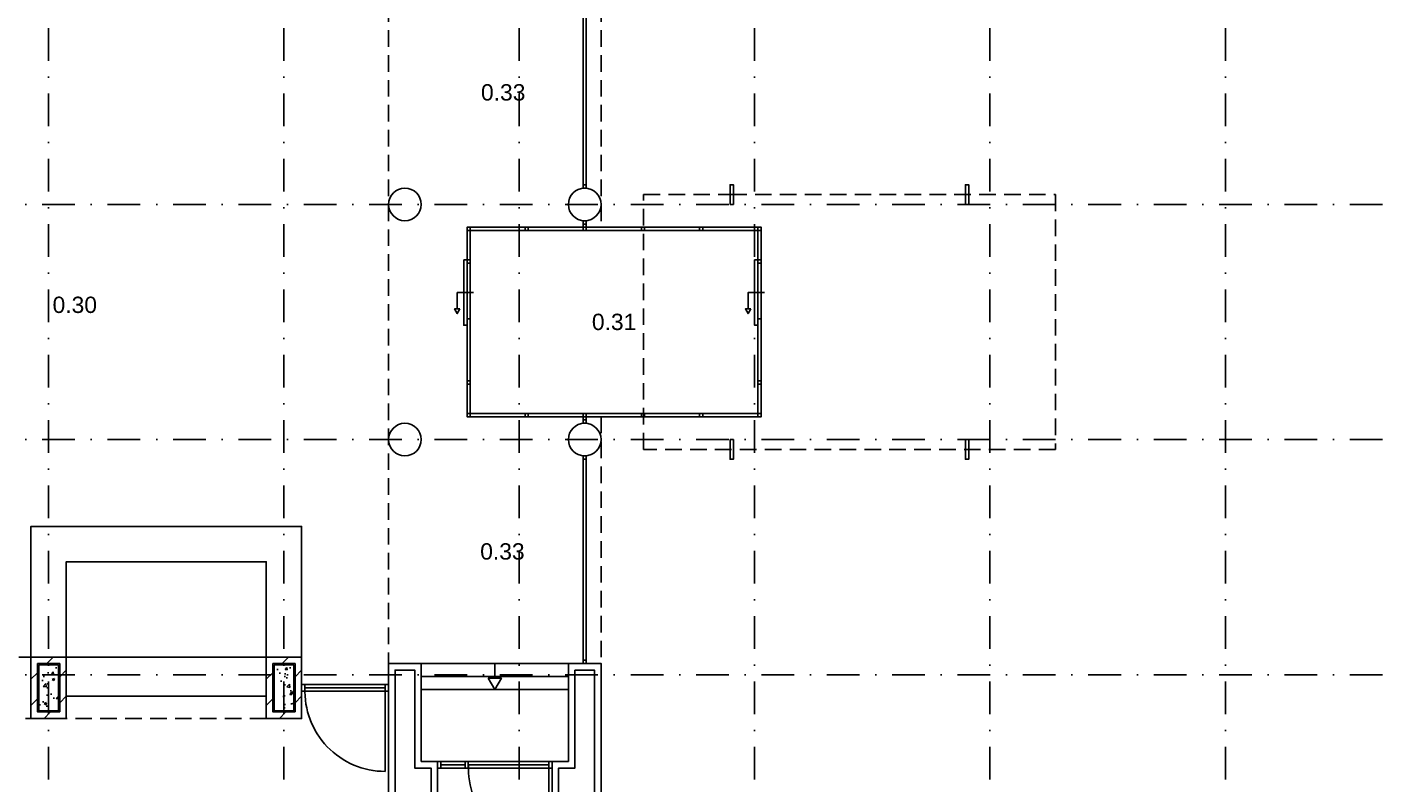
# Model space of a CAD drawing. Header units: millimetres. Extents: x -5500 to 79887, y -71178 to 5500.
# Tile 6 of 18: x 21272 to 42100, y -49054 to -37487. Entities that reach past the tile are written whole.
import ezdxf

# ---------------------------------------------------------------- set-up
doc = ezdxf.new("R2010")
doc.units = ezdxf.units.MM
doc.header["$LTSCALE"] = 100
doc.linetypes.add('DASHEDX2', pattern=[38.1, 25.4, -12.7])
doc.linetypes.add('p_stramien$0$DASHDOT', pattern=[1, 0.5, -0.25, 0, -0.25])
for name, color, linetype in [('A--A22--_BINNENWAND', 9, 'Continuous'), ('A--L21--_BUITENWAND', 4, 'Continuous'), ('A--L22--_BINNENWAND', 7, 'Continuous'), ('A--L24--_TRAPPEN', 1, 'Continuous'), ('A--L28--_KONSTRUKTIES', 4, 'Continuous'), ('A--L31--_BUITENKOZIJN', 4, 'Continuous'), ('A--L32--_BINNENKOZIJN', 4, 'Continuous'), ('A--L45--_PLAFONDAFW', 9, 'Continuous'), ('A--L79--_VASTE-INRICHTING', 1, 'Continuous'), ('A--T$1A_0_25MM', 4, 'Continuous'), ('p_stramien$0$A--L$7A-_STRAMIEN', 250, 'p_stramien$0$DASHDOT')]:
    doc.layers.add(name, color=color, linetype=linetype)
doc.styles.add('TEXT-0_25', font='arial.ttf', dxfattribs={"height": 250})
pattern_1 = [(45, (0, 0), (-200, 200), [])]

# ---------------------------------------------------------------- blocks, each defined once
blk = doc.blocks.new('bi_koz_1330')
at = {"layer": 'A--L32--_BINNENKOZIJN', "color": 1}
for points in [[(50, 50), (0, 50), (0, -50), (50, -50)], [(50, -50), (1280, -50), (1280, 0), (50, 0)], [(1330, 50), (1280, 50), (1280, -50), (1330, -50)]]:
    blk.add_lwpolyline(points, close=True, dxfattribs=at)
at = {"layer": 'A--L32--_BINNENKOZIJN', "color": 9}
blk.add_lwpolyline([(50, 50), (1280, 50), (1280, 0), (50, 0)], close=True, dxfattribs=at)
blk.add_lwpolyline([(1280, -50), (1280, -1280)], dxfattribs=at)
blk.add_arc((1280, -50), 1230, 177.6703, 270, dxfattribs=at)
blk = doc.blocks.new('p_stramien')
at = {"layer": 'p_stramien$0$A--L$7A-_STRAMIEN', "ltscale": 10}
for points in [[(21600, 4500), (21600, -70400)], [(25200, 4500), (25200, -70400)], [(28800, 4500), (28800, -70400)], [(32400, 4500), (32400, -70400)], [(36000, 4500), (36000, -70400)], [(39600, 4500), (39600, -70400)], [(-4500.1, -40200), (42100, -40200)], [(-4500.1, -43800), (42100, -43800)], [(-4500.1, -47400), (42100, -47400)]]:
    blk.add_lwpolyline(points, dxfattribs=at)

msp = doc.modelspace()

# ---------------------------------------------------------------- hatches: boundary and pattern name
at = {"layer": 'A--A22--_BINNENWAND'}
h = msp.add_hatch(dxfattribs=at)
h.set_pattern_fill('KALKZANDSTEEN', color=256, scale=100, style=0)
h.set_pattern_definition(pattern_1)
h.paths.add_polyline_path([(21330, -47130), (21330, -47970), (21330, -48070), (21870, -48070), (21870, -47970), (21870, -47130)])
h.paths.add_polyline_path([(21770, -47230), (21770, -47970), (21430, -47970), (21430, -47230)], flags=16)
h = msp.add_hatch(dxfattribs=at)
h.set_pattern_fill('CONCRETE2', color=256, scale=25, style=0)
h.paths.add_polyline_path([(21450, -47950), (21750, -47950), (21750, -47250), (21450, -47250)])
h = msp.add_hatch(dxfattribs=at)
h.set_pattern_fill('KALKZANDSTEEN', color=256, scale=100, style=0)
h.set_pattern_definition(pattern_1)
h.paths.add_polyline_path([(24930, -47130), (24930, -47970), (24930, -48070), (25470, -48070), (25470, -47130)])
h.paths.add_polyline_path([(25370, -47230), (25370, -47970), (25030, -47970), (25030, -47230)], flags=16)
h = msp.add_hatch(dxfattribs=at)
h.set_pattern_fill('CONCRETE2', color=256, scale=25, style=0)
h.paths.add_polyline_path([(25050, -47950), (25350, -47950), (25350, -47250), (25050, -47250)])

# ---------------------------------------------------------------- linework, layer by layer
at = {"layer": 'A--L21--_BUITENWAND', "color": 2}
for points in [[(26800, -49821.4), (26800, -47227.6), (27300, -47227.6), (27300, -48727.6), (27550, -48727.6), (27550, -49821.4), (27450, -49821.4), (27450, -48827.6), (27200, -48827.6), (27200, -47327.6), (26900, -47327.6), (26900, -49821.4)], [(29550, -47227.6), (30050, -47227.6), (30050, -49227.6), (30350, -49227.6), (30783, -49477.6), (30433, -50083.8), (30346.4, -50033.8), (29653.6, -50433.8), (29300, -49821.4), (29300, -48727.6), (29475, -48727.6), (29550, -48727.6)], [(29650, -47327.6), (29950, -47327.6), (29950, -49327.6), (30323.2, -49327.6), (30646.4, -49514.2), (30396.4, -49947.2), (30346.4, -49918.4), (29690.2, -50297.2), (29400, -49794.6), (29400, -48827.6), (29475, -48827.6), (29650, -48827.6)]]:
    msp.add_lwpolyline(points, close=True, dxfattribs=at)
at = {"layer": 'A--L22--_BINNENWAND', "color": 2}
for points in [[(21330, -47970), (21330, -47130), (21870, -47130), (21870, -47970), (21870, -48070), (21330, -48070)], [(21770, -47970), (21770, -47230), (21430, -47230), (21430, -47970)], [(24930, -47970), (24930, -47130), (25470, -47130), (25470, -48070), (25470, -48070), (24930, -48070)], [(25370, -47970), (25370, -47230), (25030, -47230), (25030, -47970)]]:
    msp.add_lwpolyline(points, close=True, dxfattribs=at)
at = {"layer": 'A--L24--_TRAPPEN', "color": 7}
for points in [[(27300, -47427.6), (27300, -47227.6), (29550, -47227.6), (29550, -47427.6)], [(27300, -47627.6), (27300, -47427.6), (29550, -47427.6), (29550, -47627.6)], [(27300, -47627.6), (29550, -47627.6), (29550, -48727.6), (27300, -48727.6)]]:
    msp.add_lwpolyline(points, close=True, dxfattribs=at)
at = {"layer": 'A--L24--_TRAPPEN', "color": 9}
msp.add_lwpolyline([(28425, -47227.6), (28425, -47453.3)], dxfattribs=at)
msp.add_lwpolyline([(28324.3, -47453.3), (28425, -47627.6), (28525.7, -47453.3)], close=True, dxfattribs=at)
at = {"layer": 'A--L28--_KONSTRUKTIES', "color": 3}
for points in [[(32025, -40200), (32025, -39900), (32075, -39900), (32075, -40200)], [(35625, -40200), (35625, -39900), (35675, -39900), (35675, -40200)], [(32025, -43800), (32025, -44100), (32075, -44100), (32075, -43800)], [(35625, -43800), (35625, -44100), (35675, -44100), (35675, -43800)], [(21750, -47950), (21450, -47950), (21450, -47250), (21750, -47250)], [(25350, -47950), (25050, -47950), (25050, -47250), (25350, -47250)]]:
    msp.add_lwpolyline(points, close=True, dxfattribs=at)
for centre in [(27050, -40200), (29800, -40200), (27050, -43800), (29800, -43800)]:
    msp.add_circle(centre, 250, dxfattribs=at)
at = {"layer": 'A--L31--_BUITENKOZIJN', "color": 9}
for points in [[(29775, -39950), (29775, -36772.4)], [(29825, -39950), (29825, -36772.4)], [(29775, -40450), (29775, -40550)], [(29825, -40450), (29825, -40550)], [(29775, -43550), (29775, -43450)], [(29825, -43550), (29825, -43450)], [(29775, -47227.6), (29775, -44050)], [(29825, -47227.6), (29825, -44050)]]:
    msp.add_lwpolyline(points, dxfattribs=at)
at = {"layer": 'A--L31--_BUITENKOZIJN', "color": 1}
for points in [[(29775, -39900), (29775, -39950), (29825, -39950), (29825, -39900)], [(28000, -40550), (28050, -40550), (28050, -40600), (28000, -40600)], [(28887.5, -40600), (28887.5, -40550), (28937.5, -40550), (28937.5, -40600)], [(29775, -40500), (29775, -40450), (29825, -40450), (29825, -40500)], [(29775, -40600), (29775, -40550), (29825, -40550), (29825, -40600)], [(30666.7, -40600), (30666.7, -40550), (30716.7, -40550), (30716.7, -40600)], [(31558.3, -40600), (31558.3, -40550), (31608.3, -40550), (31608.3, -40600)], [(32450, -40550), (32500, -40550), (32500, -40600), (32450, -40600)], [(27950, -41050), (28000, -41050), (28000, -42050), (27950, -42050)], [(28000, -41050), (28050, -41050), (28050, -41100), (28000, -41100)], [(32400, -41050), (32450, -41050), (32450, -42050), (32400, -42050)], [(32450, -41050), (32500, -41050), (32500, -41100), (32450, -41100)], [(28000, -41950), (28050, -41950), (28050, -42950), (28000, -42950)], [(32450, -41950), (32500, -41950), (32500, -42950), (32450, -42950)], [(28000, -42900), (28050, -42900), (28050, -42950), (28000, -42950)], [(32450, -42900), (32500, -42900), (32500, -42950), (32450, -42950)], [(28000, -43400), (28050, -43400), (28050, -43450), (28000, -43450)], [(28887.5, -43400), (28887.5, -43450), (28937.5, -43450), (28937.5, -43400)], [(29775, -43400), (29775, -43450), (29825, -43450), (29825, -43400)], [(29775, -43500), (29775, -43550), (29825, -43550), (29825, -43500)], [(30666.7, -43400), (30666.7, -43450), (30716.7, -43450), (30716.7, -43400)], [(31558.3, -43400), (31558.3, -43450), (31608.3, -43450), (31608.3, -43400)], [(32450, -43400), (32500, -43400), (32500, -43450), (32450, -43450)], [(29775, -44050), (29775, -44100), (29825, -44100), (29825, -44050)], [(29775, -47177.6), (29775, -47227.6), (29825, -47227.6), (29825, -47177.6)], [(27550, -48727.6), (27600, -48727.6), (27600, -48827.6), (27550, -48827.6)]]:
    msp.add_lwpolyline(points, close=True, dxfattribs=at)
at = {"layer": 'A--L31--_BUITENKOZIJN', "color": 9}
for points in [[(28000, -40550), (28000, -40600), (32500, -40600), (32500, -40550)], [(28000, -43450), (28050, -43450), (28050, -40550), (28000, -40550)], [(32450, -43450), (32500, -43450), (32500, -40550), (32450, -40550)], [(28000, -43400), (28000, -43450), (32500, -43450), (32500, -43400)], [(27970, -48777.6), (27600, -48777.6), (27600, -48727.6), (27970, -48727.6)], [(27970, -48827.6), (27600, -48827.6), (27600, -48777.6), (27970, -48777.6)]]:
    msp.add_lwpolyline(points, close=True, dxfattribs=at)
at = {"layer": 'A--L32--_BINNENKOZIJN', "color": 7}
for points in [[(28100, -41550), (27850, -41550), (27850, -41800)], [(32550, -41550), (32300, -41550), (32300, -41800)]]:
    msp.add_lwpolyline(points, dxfattribs=at)
for points in [[(27890.7, -41800), (27850, -41870.5), (27809.3, -41800)], [(32340.7, -41800), (32300, -41870.5), (32259.3, -41800)]]:
    msp.add_lwpolyline(points, close=True, dxfattribs=at)
at = {"layer": 'A--L45--_PLAFONDAFW', "linetype": 'DASHEDX2', "ltscale": 0.1}
for points in [[(26800, -36772.4), (26800, -47227.6)], [(30050, -36772.4), (30050, -40550)], [(30050, -43450), (30050, -47227.6)]]:
    msp.add_lwpolyline(points, dxfattribs=at)
for points in [[(32025, -40050), (37000, -40050), (37000, -43950), (30700, -43950), (30700, -40050)], [(15430, -47130), (24930, -47130), (24930, -48070), (15430, -48070)]]:
    msp.add_lwpolyline(points, close=True, dxfattribs=at)
at = {"layer": 'A--L79--_VASTE-INRICHTING', "color": 1}
for points in [[(21330, -47130), (21330, -45130), (25470, -45130), (25470, -47130)], [(21870, -47130), (21870, -45670), (24930, -45670), (24930, -47130)], [(21870, -47130), (21870, -47730), (24930, -47730), (24930, -47130)]]:
    msp.add_lwpolyline(points, close=True, dxfattribs=at)

# ---------------------------------------------------------------- block references
msp.add_blockref('p_stramien', (0, 0))
at = {"layer": 'A--L22--_BINNENWAND', "color": 2}
for p in [(25470, -47600), (27970, -48777.6)]:
    msp.add_blockref('bi_koz_1330', p, dxfattribs=at)

# ---------------------------------------------------------------- texts
at = {"layer": 'A--T$1A_0_25MM', "char_height": 100, "width": 708.694, "attachment_point": 5, "style": 'TEXT-0_25'}
for s, insert in [('\\H2.5x;0.33', (28553.4, -38486.2)), ('\\H2.5x;0.30', (22000, -41738.8)), ('\\H2.5x;0.31', (30250, -42000)), ('\\H2.5x;0.33', (28541.5, -45513.8))]:
    msp.add_mtext(s, dxfattribs=dict(at, insert=insert))

doc.saveas('drawing.dxf')
